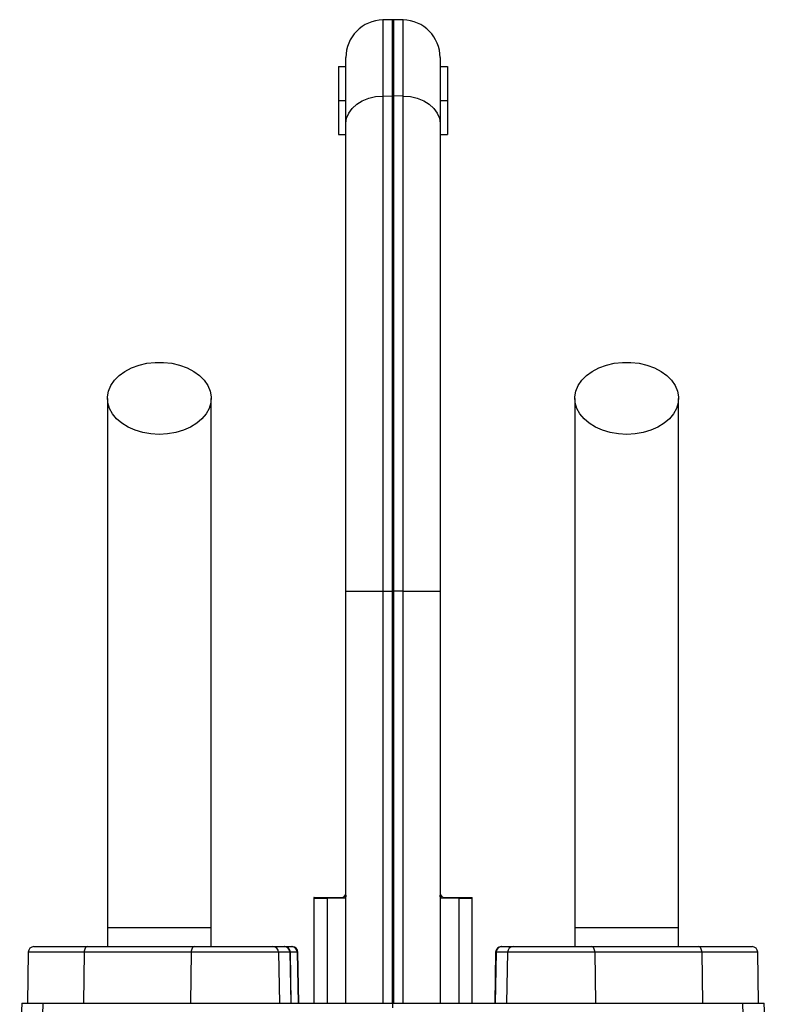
# Model space of a CAD drawing. Header units: millimetres. Extents: x 2406 to 3465, y 1425 to 4760.
# Tile 13 of 13: x 2703 to 3099, y 4238 to 4760. Entities that reach past the tile are written whole.
import ezdxf

# ---------------------------------------------------------------- set-up
doc = ezdxf.new("R2010")
doc.units = ezdxf.units.MM
doc.header["$LTSCALE"] = 2

msp = doc.modelspace()

# ---------------------------------------------------------------- linework, layer by layer
at = {"color": 7, "linetype": 'Continuous', "lineweight": 25}
for p, q in [((2901.05, 4760.43), (2896.05, 4760.34)), ((2906.74, 4760.34), (2901.74, 4760.43)), ((2876.39, 4705.32), (2876.39, 4740.35)), ((2926.39, 4740.35), (2926.39, 4705.32)), ((2872.39, 4735.55), (2876.39, 4735.55)), ((2872.39, 4735.55), (2872.39, 4717.55)), ((2926.39, 4735.55), (2930.39, 4735.55)), ((2930.39, 4735.55), (2930.39, 4717.55)), ((2896.05, 4719.92), (2901.05, 4719.98)), ((2896.05, 4719.92), (2896.05, 4457.07)), ((2901.05, 4457.07), (2901.05, 4719.98)), ((2901.74, 4719.98), (2901.74, 4457.07)), ((2906.74, 4719.92), (2901.74, 4719.98)), ((2906.74, 4457.07), (2906.74, 4719.92)), ((2872.39, 4717.55), (2876.39, 4717.55)), ((2872.39, 4717.55), (2872.39, 4699.55)), ((2926.39, 4717.55), (2930.39, 4717.55)), ((2930.39, 4717.55), (2930.39, 4699.55)), ((2876.39, 4457.07), (2876.39, 4705.32)), ((2926.39, 4705.32), (2926.39, 4457.07)), ((2872.39, 4699.55), (2876.39, 4699.55)), ((2926.39, 4699.55), (2930.39, 4699.55)), ((2876.39, 4457.07), (2896.05, 4457.07)), ((2876.39, 4238.44), (2876.39, 4457.07)), ((2896.05, 4457.07), (2901.05, 4457.07)), ((2896.05, 4457.07), (2896.05, 4238.44)), ((2901.05, 4238.44), (2901.05, 4457.07)), ((2901.05, 4457.07), (2901.74, 4457.07)), ((2901.74, 4457.07), (2901.74, 4238.44)), ((2906.74, 4457.07), (2901.74, 4457.07)), ((2906.74, 4238.44), (2906.74, 4457.07)), ((2906.74, 4457.07), (2926.39, 4457.07)), ((2926.39, 4457.07), (2926.39, 4238.44)), ((2876.2, 4296.16), (2876.39, 4296.46)), ((2926.39, 4296.47), (2926.59, 4296.16)), ((2859.39, 4293.81), (2859.39, 4238.44)), ((2875.83, 4294.09), (2866.39, 4293.91)), ((2866.39, 4293.91), (2866.39, 4238.44)), ((2936.39, 4293.91), (2926.96, 4294.09)), ((2936.39, 4293.91), (2936.39, 4238.44)), ((2943.39, 4238.44), (2943.39, 4293.81)), ((2749.89, 4278.44), (2749.89, 4268.44)), ((2804.89, 4278.44), (2749.89, 4278.44)), ((2804.89, 4268.44), (2804.89, 4278.44)), ((2997.89, 4278.44), (2997.89, 4268.44)), ((3052.89, 4278.44), (2997.89, 4278.44)), ((3052.89, 4268.44), (3052.89, 4278.44)), ((2707.87, 4265.49), (2707.39, 4238.44)), ((2710.87, 4268.44), (2739.24, 4268.44)), ((2737.51, 4265.49), (2737.24, 4238.44)), ((2794.27, 4265.49), (2737.51, 4265.49)), ((2739.24, 4268.44), (2795.99, 4268.44)), ((2794.27, 4265.49), (2794, 4238.44)), ((2840.62, 4265.49), (2794.27, 4265.49)), ((2795.99, 4268.44), (2837.63, 4268.44)), ((2837.63, 4268.44), (2843.67, 4268.44)), ((2840.62, 4265.49), (2841.09, 4238.44)), ((2846.66, 4265.49), (2840.62, 4265.49)), ((2843.67, 4268.44), (2843.92, 4268.44)), ((2843.92, 4268.44), (2847.63, 4268.44)), ((2846.66, 4265.49), (2847.13, 4238.44)), ((2847.39, 4238.44), (2846.92, 4265.49)), ((2847.63, 4268.44), (2847.92, 4268.44)), ((2850.6, 4265.49), (2851.07, 4238.44)), ((2851.39, 4238.44), (2850.92, 4265.49)), ((2955.87, 4265.49), (2955.39, 4238.44)), ((2956.13, 4265.49), (2955.66, 4238.44)), ((2962.17, 4265.49), (2956.13, 4265.49)), ((2958.87, 4268.44), (2959.12, 4268.44)), ((2959.12, 4268.44), (2965.16, 4268.44)), ((2962.17, 4265.49), (2961.7, 4238.44)), ((3008.52, 4265.49), (2962.17, 4265.49)), ((2965.16, 4268.44), (3006.8, 4268.44)), ((3006.8, 4268.44), (3063.55, 4268.44)), ((3008.52, 4265.49), (3008.79, 4238.44)), ((3065.27, 4265.49), (3008.52, 4265.49)), ((3063.55, 4268.44), (3091.92, 4268.44)), ((3065.27, 4265.49), (3065.54, 4238.44)), ((3095.39, 4238.44), (3094.92, 4265.49)), ((2704.42, 4238.44), (2703.31, 4206.61)), ((2704.42, 4238.44), (2715.81, 4238.44)), ((2715.02, 4211.9), (2715.81, 4238.44)), ((2715.81, 4238.44), (2901.39, 4238.44)), ((2901.39, 4238.44), (3086.98, 4238.44)), ((2901.39, 4235.87), (2901.39, 4238.44)), ((3087.77, 4211.9), (3086.98, 4238.44)), ((3086.98, 4238.44), (3098.37, 4238.44)), ((3099.48, 4206.61), (3098.37, 4238.44))]:
    msp.add_line(p, q, dxfattribs=at)
at = {"color": 8, "linetype": 'Continuous', "lineweight": 25}
for p, q in [((2896.05, 4760.34), (2896.05, 4719.92)), ((2901.05, 4719.98), (2901.05, 4760.43)), ((2901.74, 4760.43), (2901.74, 4719.98)), ((2906.74, 4719.92), (2906.74, 4760.34)), ((2866.39, 4293.91), (2859.39, 4293.81)), ((2943.39, 4293.81), (2936.39, 4293.91)), ((2737.51, 4265.49), (2707.87, 4265.49)), ((2846.92, 4265.49), (2846.66, 4265.49)), ((2850.6, 4265.49), (2846.92, 4265.49)), ((2850.92, 4265.49), (2850.6, 4265.49)), ((2956.13, 4265.49), (2955.87, 4265.49)), ((3094.92, 4265.49), (3065.27, 4265.49))]:
    msp.add_line(p, q, dxfattribs=at)
at = {"color": 7, "linetype": 'Continuous', "lineweight": 25, "flags": 128}
for points in [[(2876.39, 4705.32), (2876.77, 4708.13), (2877.88, 4710.85), (2879.69, 4713.35), (2882.13, 4715.55), (2885.1, 4717.37), (2888.5, 4718.74), (2892.19, 4719.6), (2896.05, 4719.92)], [(2906.74, 4719.92), (2910.6, 4719.6), (2914.29, 4718.74), (2917.69, 4717.37), (2920.66, 4715.55), (2923.1, 4713.35), (2924.91, 4710.85), (2926.02, 4708.13), (2926.39, 4705.32)], [(2777.39, 4540.32), (2772.98, 4540.57), (2768.69, 4541.31), (2764.61, 4542.52), (2760.87, 4544.16), (2757.56, 4546.21), (2754.76, 4548.59), (2752.55, 4551.26), (2750.98, 4554.14), (2750.09, 4557.16), (2749.92, 4560.23), (2750.45, 4563.29), (2751.68, 4566.25), (2753.58, 4569.03), (2756.09, 4571.57), (2759.16, 4573.79), (2762.7, 4575.64), (2766.62, 4577.07), (2770.81, 4578.05), (2775.18, 4578.54), (2779.61, 4578.54), (2783.98, 4578.05), (2788.17, 4577.07), (2792.09, 4575.64), (2795.63, 4573.79), (2798.7, 4571.57), (2801.21, 4569.03), (2803.11, 4566.25), (2804.34, 4563.29), (2804.87, 4560.23), (2804.69, 4557.16), (2803.81, 4554.14), (2802.24, 4551.26), (2800.03, 4548.59), (2797.23, 4546.21), (2793.91, 4544.16), (2790.17, 4542.52), (2786.1, 4541.31), (2781.81, 4540.57), (2777.39, 4540.32)], [(3025.39, 4540.32), (3020.98, 4540.57), (3016.69, 4541.31), (3012.61, 4542.52), (3008.87, 4544.16), (3005.56, 4546.21), (3002.76, 4548.59), (3000.55, 4551.26), (2998.98, 4554.14), (2998.09, 4557.16), (2997.92, 4560.23), (2998.45, 4563.29), (2999.68, 4566.25), (3001.58, 4569.03), (3004.09, 4571.57), (3007.16, 4573.79), (3010.7, 4575.64), (3014.62, 4577.07), (3018.81, 4578.05), (3023.18, 4578.54), (3027.61, 4578.54), (3031.98, 4578.05), (3036.17, 4577.07), (3040.09, 4575.64), (3043.63, 4573.79), (3046.7, 4571.57), (3049.21, 4569.03), (3051.11, 4566.25), (3052.34, 4563.29), (3052.87, 4560.23), (3052.69, 4557.16), (3051.81, 4554.14), (3050.24, 4551.26), (3048.03, 4548.59), (3045.23, 4546.21), (3041.91, 4544.16), (3038.17, 4542.52), (3034.1, 4541.31), (3029.81, 4540.57), (3025.39, 4540.32)], [(2739.24, 4268.44), (2738.9, 4268.38), (2738.58, 4268.21), (2738.29, 4267.94), (2738.03, 4267.58), (2737.82, 4267.13), (2737.65, 4266.62), (2737.55, 4266.07), (2737.51, 4265.49)], [(2795.99, 4268.44), (2795.66, 4268.38), (2795.34, 4268.21), (2795.04, 4267.94), (2794.78, 4267.58), (2794.57, 4267.13), (2794.41, 4266.62), (2794.31, 4266.07), (2794.27, 4265.49)], [(3008.52, 4265.49), (3008.48, 4266.07), (3008.38, 4266.62), (3008.22, 4267.13), (3008.01, 4267.58), (3007.75, 4267.94), (3007.45, 4268.21), (3007.13, 4268.38), (3006.8, 4268.44)], [(3065.27, 4265.49), (3065.24, 4266.07), (3065.13, 4266.62), (3064.97, 4267.13), (3064.76, 4267.58), (3064.5, 4267.94), (3064.2, 4268.21), (3063.89, 4268.38), (3063.55, 4268.44)]]:
    msp.add_lwpolyline(points, dxfattribs=at)
at = {"color": 7, "linetype": 'Continuous', "lineweight": 25}
for centre, radius, start, end in [((2896.39, 4740.35), 20, 91, 180), ((2901.39, 4740.43), 20, 89, 91), ((2906.39, 4740.35), 20, 0, 89), ((2901.39, 4692.6), 27.38, 89.2697, 90.7303), ((2881.88, 4294.1), 6.05, 160.0126, 180.0237), ((2920.91, 4294.1), 6.05, 359.9763, 19.9874), ((2865.39, 4293.81), 6, 173.8746, 180.4373), ((2873.58, 4293.95), 7.19, 176.1226, 180.307), ((2929.21, 4293.95), 7.19, 359.693, 3.8774), ((2937.39, 4293.81), 6, 0.4831, 6.0328), ((2710.87, 4265.44), 3, 90, 179), ((2837.63, 4265.44), 2.99, 0.8885, 89.8931), ((2843.66, 4265.44), 2.99, 0.8885, 89.8931), ((2843.92, 4265.44), 3, 1, 90), ((2847.62, 4265.45), 2.98, 0.6788, 89.69), ((2847.92, 4265.44), 3, 1, 90), ((2958.87, 4265.44), 3, 90, 179), ((2959.12, 4265.44), 2.99, 90.1069, 179.1115), ((2965.16, 4265.44), 2.99, 90.1069, 179.1115), ((3091.92, 4265.44), 3, 1, 90)]:
    msp.add_arc(centre, radius, start, end, dxfattribs=at)
for points, knots in [([(2749.89, 4559.46), (2749.89, 4553.6), (2749.89, 4541.96), (2749.89, 4524.4), (2749.89, 4506.65), (2749.89, 4488.53), (2749.89, 4469.81), (2749.89, 4450.34), (2749.89, 4430.87), (2749.89, 4411.57), (2749.89, 4392.6), (2749.89, 4373.28), (2749.89, 4351.82), (2749.89, 4328.39), (2749.89, 4303.23), (2749.89, 4286.64), (2749.89, 4278.44)], [0, 0, 0, 0, 0.079644, 0.158009, 0.235124, 0.311015, 0.385614, 0.459005, 0.531252, 0.593311, 0.65426, 0.714301, 0.773508, 0.85087, 0.926319, 1, 1, 1, 1]), ([(2804.89, 4278.44), (2804.89, 4283.5), (2804.89, 4294.04), (2804.89, 4310.46), (2804.89, 4328.08), (2804.89, 4345.41), (2804.89, 4362.24), (2804.89, 4378.32), (2804.89, 4394.82), (2804.89, 4412.33), (2804.89, 4430.6), (2804.89, 4449.45), (2804.89, 4468.07), (2804.89, 4486.43), (2804.89, 4504.6), (2804.89, 4522.75), (2804.89, 4541.03), (2804.89, 4553.25), (2804.89, 4559.46)], [0, 0, 0, 0, 0.045521, 0.094717, 0.147611, 0.204275, 0.251456, 0.300858, 0.352419, 0.406213, 0.470225, 0.53729, 0.607172, 0.679907, 0.755587, 0.834151, 0.915609, 1, 1, 1, 1]), ([(2997.89, 4559.46), (2997.89, 4553.6), (2997.89, 4541.96), (2997.89, 4524.4), (2997.89, 4506.65), (2997.89, 4488.53), (2997.89, 4469.81), (2997.89, 4450.34), (2997.89, 4430.87), (2997.89, 4411.57), (2997.89, 4392.6), (2997.89, 4373.28), (2997.89, 4351.82), (2997.89, 4328.39), (2997.89, 4303.23), (2997.89, 4286.64), (2997.89, 4278.44)], [0, 0, 0, 0, 0.079644, 0.158009, 0.235124, 0.311015, 0.385614, 0.459005, 0.531252, 0.593311, 0.65426, 0.714301, 0.773508, 0.85087, 0.926319, 1, 1, 1, 1]), ([(3052.89, 4278.44), (3052.89, 4283.5), (3052.89, 4294.04), (3052.89, 4310.46), (3052.89, 4328.08), (3052.89, 4345.41), (3052.89, 4362.24), (3052.89, 4378.32), (3052.89, 4394.82), (3052.89, 4412.33), (3052.89, 4430.6), (3052.89, 4449.45), (3052.89, 4468.07), (3052.89, 4486.43), (3052.89, 4504.6), (3052.89, 4522.75), (3052.89, 4541.03), (3052.89, 4553.25), (3052.89, 4559.46)], [0, 0, 0, 0, 0.045521, 0.094717, 0.147611, 0.204275, 0.251456, 0.300858, 0.352419, 0.406213, 0.470225, 0.53729, 0.607172, 0.679907, 0.755587, 0.834151, 0.915609, 1, 1, 1, 1]), ([(2874.13, 4294.44), (2874.52, 4294.44), (2874.86, 4294.58), (2875.35, 4295.01), (2875.5, 4295.2), (2875.83, 4295.63), (2876, 4295.88), (2876.2, 4296.16)], [0, 0, 0, 0, 0.5, 0.5, 0.75, 0.75, 1, 1, 1, 1]), ([(2926.59, 4296.16), (2926.98, 4295.6), (2927.28, 4295.17), (2927.76, 4294.73), (2927.93, 4294.62), (2928.28, 4294.47), (2928.46, 4294.44), (2928.66, 4294.44)], [0, 0, 0, 0, 0.5, 0.5, 0.75, 0.75, 1, 1, 1, 1]), ([(2859.49, 4294.44), (2859.47, 4294.44), (2859.28, 4294.44), (2860.08, 4294.44), (2862.04, 4294.44), (2864.82, 4294.44), (2866.41, 4294.44)], [0, 0, 0, 0, 0.0360092, 0.3245436, 0.6130775, 1, 1, 1, 1]), ([(2866.41, 4294.44), (2868.12, 4294.44), (2869.62, 4294.44), (2871.56, 4294.44), (2872.15, 4294.44), (2873.22, 4294.44), (2873.7, 4294.44), (2874.13, 4294.44)], [0, 0, 0, 0, 0.5, 0.5, 0.75, 0.75, 1, 1, 1, 1]), ([(2928.66, 4294.44), (2929.51, 4294.44), (2930.58, 4294.44), (2932.51, 4294.44), (2933.21, 4294.44), (2934.72, 4294.44), (2935.52, 4294.44), (2936.38, 4294.44)], [0, 0, 0, 0, 0.5, 0.5, 0.75, 0.75, 1, 1, 1, 1]), ([(2936.38, 4294.44), (2937.42, 4294.44), (2939.52, 4294.44), (2941.7, 4294.44), (2942.96, 4294.44), (2943.52, 4294.44), (2943.35, 4294.44), (2943.34, 4294.44)], [0, 0, 0, 0, 0.2475, 0.495, 0.742497, 0.989995, 1, 1, 1, 1])]:
    msp.add_open_spline(points, degree=3, knots=knots, dxfattribs=at)
for points in [[(2876.39, 4295.72), (2876.39, 4294.71), (2876.22, 4294.1), (2875.83, 4294.09)], [(2926.96, 4294.09), (2926.57, 4294.1), (2926.39, 4294.71), (2926.39, 4295.72)]]:
    msp.add_open_spline(points, degree=3, dxfattribs=at)

doc.saveas('drawing.dxf')
